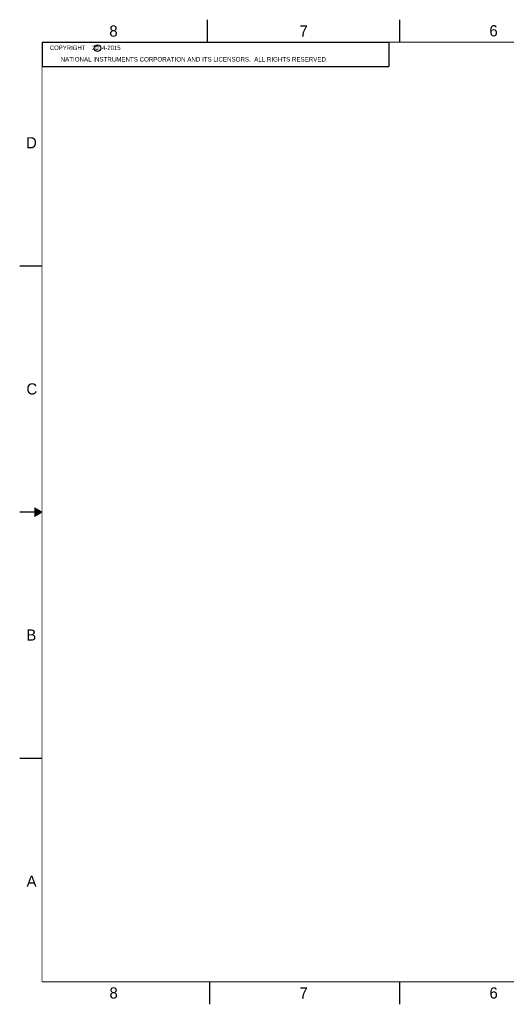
# Model space of a CAD drawing. Header units: inches. Extents: x 0 to 34, y 0 to 22.
# Tile 1 of 20: x 0 to 10.9, y 0 to 22. Entities that reach past the tile are written whole.
import ezdxf

# ---------------------------------------------------------------- set-up
doc = ezdxf.new("R2010")
doc.units = ezdxf.units.IN
doc.header["$LTSCALE"] = 1.87
doc.header["$MEASUREMENT"] = 0
doc.layers.get('0').update_dxf_attribs({"linetype": 'CONTINUOUS'})
doc.layers.add('DETAIL', color=7, linetype='CONTINUOUS')
doc.styles.get("Standard").update_dxf_attribs({"font": 'txt', "width": 0.8})
doc.styles.add('TEXTSTYLE_2', font='txt')

msp = doc.modelspace()

# ---------------------------------------------------------------- linework, layer by layer
at = {"color": 2, "linetype": 'CONTINUOUS'}
for p, q in [((4.20002, 21.5), (4.20002, 22)), ((8.50002, 21.5), (8.50002, 22)), ((0.50002, 21.5), (8.25002, 21.5)), ((0.50002, 21.5), (0.50002, 20.953)), ((8.25002, 21.5), (8.25002, 20.953)), ((0.50002, 20.953), (8.25002, 20.953)), ((0.00002, 16.5), (0.50002, 16.5)), ((0.5, 11), (0, 11)), ((0.33028, 11.09), (0.34412, 11.09)), ((0.33028, 11.08), (0.36144, 11.08)), ((0.33028, 11.07), (0.37876, 11.07)), ((0.33028, 11.06), (0.39608, 11.06)), ((0.33028, 11.05), (0.4134, 11.05)), ((0.33028, 11.04), (0.43072, 11.04)), ((0.33028, 11.03), (0.44804, 11.03)), ((0.33028, 11.02), (0.46536, 11.02)), ((0.33028, 11.01), (0.48268, 11.01)), ((0.33028, 10.99), (0.48268, 10.99)), ((0.33028, 10.98), (0.46536, 10.98)), ((0.33028, 10.97), (0.44804, 10.97)), ((0.33028, 10.96), (0.43072, 10.96)), ((0.33028, 10.95), (0.4134, 10.95)), ((0.33028, 10.94), (0.39608, 10.94)), ((0.33028, 10.93), (0.37876, 10.93)), ((0.33028, 10.92), (0.36144, 10.92)), ((0.33028, 10.91), (0.34412, 10.91)), ((0.00002, 5.5), (0.50002, 5.5)), ((4.25002, 0), (4.25002, 0.5)), ((8.50002, 0), (8.50002, 0.5))]:
    msp.add_line(p, q, dxfattribs=at)
at = {"color": 7, "linetype": 'CONTINUOUS', "const_width": 0.02}
for points in [[(0.50002, 21.5), (0.50002, 0.5)], [(33.50002, 21.5), (0.50002, 21.5)], [(0.50002, 0.5), (33.50002, 0.5)]]:
    msp.add_lwpolyline(points, dxfattribs=at)
at = {"color": 2, "linetype": 'CONTINUOUS'}
msp.add_circle((1.74024, 21.36477), 0.0754, dxfattribs=at)

# ---------------------------------------------------------------- texts
at = {"color": 2, "linetype": 'CONTINUOUS', "attachment_point": 1, "line_spacing_factor": 0.9, "style": 'TEXTSTYLE_2'}
for s, insert, char_height, width in [('8', (2.00464, 21.87133), 0.25, 0.25), ('7', (6.25565, 21.87429), 0.25, 0.25), ('6', (10.50119, 21.87725), 0.25, 0.25), ('c', (1.69023, 21.43049), 0.1, 0.1), ('NATIONAL INSTRUMENTS CORPORATION AND ITS LICENSORS.  ALL RIGHTS RESERVED.', (0.91622, 21.16571), 0.1, 7.3), ('D', (0.14243, 19.375), 0.25, 0.25), ('C', (0.15083, 13.87462), 0.25, 0.25), ('B', (0.14837, 8.37572), 0.25, 0.25), ('A', (0.15407, 2.87607), 0.25, 0.25), ('8', (2.00741, 0.37911), 0.25, 0.25), ('7', (6.25527, 0.37866), 0.25, 0.25), ('6', (10.50327, 0.37843), 0.25, 0.25)]:
    msp.add_mtext(s, dxfattribs=dict(at, insert=insert, char_height=char_height, width=width))
at = {"layer": 'DETAIL', "color": 2, "linetype": 'CONTINUOUS', "insert": (0.56252, 21.42188), "char_height": 0.1, "width": 2, "attachment_point": 1, "line_spacing_factor": 0.9}
msp.add_mtext('   COPYRIGHT    2014-2015', dxfattribs=at)

doc.saveas('drawing.dxf')
